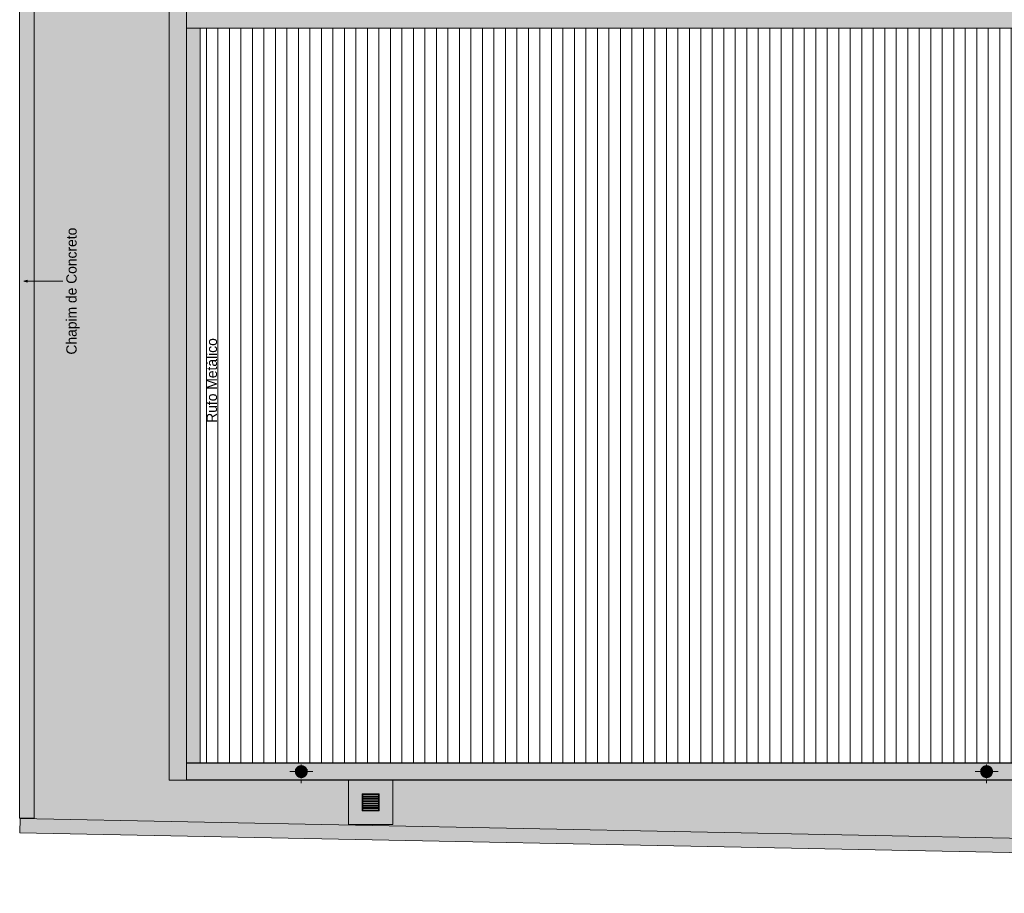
# Model space of a CAD drawing. Header units: millimetres. Extents: x -62808 to 71352, y -27667 to 33271.
# Tile 1 of 71: x -62808 to -45679, y -25872 to -10674. Entities that reach past the tile are written whole.
import ezdxf

# ---------------------------------------------------------------- set-up
doc = ezdxf.new("R2010")
doc.units = ezdxf.units.MM
for name, color, linetype, lineweight in [('A-FLOR', 192, 'Continuous', 18), ('A-FLOR-PATT', 8, 'Continuous', 18), ('A-GENM', 13, 'Continuous', 9), ('A-ROOF', 132, 'Continuous', 9), ('A-ROOF-OTLN', 132, 'Continuous', 9), ('A-ROOF-PATT', 132, 'Continuous', 9), ('A-WALL', 113, 'Continuous', 18), ('G-ANNO-TEXT', 231, 'Continuous', 9), ('P-PIPE', 3, 'Continuous', 9), ('P-PIPE-CNTR', 3, 'Continuous', 9), ('P-SANR-FIXT', 6, 'Continuous', 9)]:
    doc.layers.add(name, color=color, linetype=linetype, lineweight=lineweight)
doc.styles.add('Century Gothic', font='GOTHIC.TTF', dxfattribs={"height": 180})
pattern_1 = [(0, (0, 0), (812.8, 203.2), [33.528, -576.072, 33.528, -576.072, -3251.2]), (0, (0, 0), (812.8, 203.2), [-1219.2, 33.528, -1185.672, 33.528, -576.072, -1422.4]), (0, (0, 0), (812.8, 203.2), [-3048, 33.528, -372.872, 33.528, -982.472]), (120, (304.8, 101.6), (-582.37636, 602.30545), [33.528, -576.072, 33.528, -576.072, -3251.2]), (120, (304.8, 101.6), (-582.37636, 602.30545), [-1219.2, 33.528, -1185.672, 33.528, -576.072, -1422.4]), (120, (304.8, 101.6), (-582.37636, 602.30545), [-3048, 33.528, -372.872, 33.528, -982.472]), (240, (406.4, 508), (-230.42364, -805.50545), [33.528, -576.072, 33.528, -576.072, -3251.2]), (240, (406.4, 508), (-230.42364, -805.50545), [-1219.2, 33.528, -1185.672, 33.528, -576.072, -1422.4]), (240, (406.4, 508), (-230.42364, -805.50545), [-3048, 33.528, -372.872, 33.528, -982.472])]

# ---------------------------------------------------------------- blocks, each defined once
blk = doc.blocks.new('PLUV_Grelha Ralo Hemisférico_Abacaxi - Grelha Abacaxi-25608697-PLANTA DE IMPERMEABILIZAÇÃO - COBERTURA')
at = {"layer": 'P-SANR-FIXT'}
for points in [[(-3, -102), (-2, -30), (0, -30), (0, -10), (-5, -9), (-9, -5), (-10, 0), (-9, 5), (-5, 9), (0, 11), (0, 30), (-3, 30), (-3, 102), (-39, 94), (-49, 90), (-13, 27), (-18, 25), (-53, 87), (-66, 79), (-87, 53), (-25, 17), (-27, 13), (-90, 49), (-101, 18), (-102, 3), (-30, 3), (-30, -3), (-102, -3), (-100, -21), (-90, -49), (-27, -13), (-25, -17), (-87, -53), (-63, -81), (-53, -87), (-17, -25), (-13, -28), (-49, -90), (-31, -97), (-7, -101)], [(3, -102), (39, -94), (49, -90), (13, -27), (18, -25), (53, -87), (68, -75), (87, -53), (25, -17), (27, -13), (90, -49), (101, -18), (102, -3), (30, -3), (30, 3), (102, 3), (100, 21), (90, 49), (27, 13), (25, 17), (87, 53), (63, 81), (53, 87), (17, 25), (13, 27), (49, 90), (31, 97), (3, 102), (2, 30), (0, 30), (0, 10), (5, 9), (9, 5), (10, 0), (9, -5), (5, -9), (0, -10), (0, -30), (3, -30), (3, -101)]]:
    blk.add_hatch(color=8, dxfattribs=at).paths.add_polyline_path(points)
h = blk.add_hatch(color=8, dxfattribs=at)
h.paths.add_polyline_path([(100, -3), (102, -3), (102, 3), (100, 2), (100, -3)])
h.paths.add_polyline_path([(-100, -3), (-101, 3), (-102, 3), (-102, -3), (-100, -3)])
h = blk.add_hatch(color=8, dxfattribs=at)
h.paths.add_polyline_path([(-49, -85), (-52, -84), (-51, -85), (-49, -85)])
h.paths.add_polyline_path([(-48, -88), (-48, -86), (-48, -87), (-48, -88)])
h.paths.add_polyline_path([(-98, -3), (-98, 0), (-100, -3)])
h.paths.add_polyline_path([(-98, 0), (-98, 3), (-100, 2), (-99, 0)])
h.paths.add_polyline_path([(-51, 84), (-50, 85), (-52, 85)])
h.paths.add_polyline_path([(-49, 85), (-47, 87), (-48, 87), (-49, 85)])
h = blk.add_hatch(color=8, dxfattribs=at)
h.paths.add_polyline_path([(87, -53), (90, -49), (88, -48), (85, -52), (87, -53)])
h.paths.add_polyline_path([(-88, 48), (-85, 52), (-88, 53), (-90, 49), (-88, 48)])
h = blk.add_hatch(color=8, dxfattribs=at)
h.paths.add_polyline_path([(-87, -53), (-85, -52), (-88, -48), (-89, -50), (-88, -53)])
h.paths.add_polyline_path([(88, 48), (89, 50), (87, 53), (85, 52), (88, 48)])
h = blk.add_hatch(color=8, dxfattribs=at)
h.paths.add_polyline_path([(-49, -90), (-48, -87), (-52, -86), (-53, -87), (-49, -90)])
h.paths.add_polyline_path([(52, 85), (53, 87), (49, 90), (49, 87), (52, 85)])
h = blk.add_hatch(color=8, dxfattribs=at)
h.paths.add_polyline_path([(49, -90), (53, -87), (51, -86), (48, -88), (49, -90)])
h.paths.add_polyline_path([(-52, 85), (-48, 88), (-50, 89), (-53, 87), (-52, 85)])
h = blk.add_hatch(color=8, dxfattribs=at)
h.paths.add_polyline_path([(49, -85), (52, -85), (51, -84), (49, -85)])
h.paths.add_polyline_path([(48, -88), (48, -86), (47, -87), (48, -88)])
h.paths.add_polyline_path([(100, -3), (100, -2), (98, 0), (98, -3)])
h.paths.add_polyline_path([(98, 0), (100, 3), (98, 2), (98, 0)])
h.paths.add_polyline_path([(51, 84), (52, 85), (50, 85)])
h.paths.add_polyline_path([(49, 85), (48, 88), (48, 86), (49, 85)])
at = {"layer": 'P-SANR-FIXT', "color": 253}
for p, q in [((-102, 3), (-30, 3)), ((-27, 13), (-90, 49)), ((-87, 53), (-25, 17)), ((-17, 25), (-53, 87)), ((-49, 90), (-13, 27)), ((-3, 30), (-3, 102)), ((3, 102), (3, 30)), ((13, 27), (49, 90)), ((53, 87), (17, 25)), ((25, 17), (87, 53)), ((90, 49), (27, 13)), ((30, 3), (102, 3)), ((-30, -3), (-102, -3)), ((-90, -49), (-27, -13)), ((-25, -17), (-87, -53)), ((-53, -87), (-17, -25)), ((-13, -27), (-49, -90)), ((-3, -102), (-3, -30)), ((3, -30), (3, -102)), ((49, -90), (13, -27)), ((17, -25), (53, -87)), ((87, -53), (25, -17)), ((27, -13), (90, -49)), ((102, -3), (30, -3))]:
    blk.add_line(p, q, dxfattribs=at)
at = {"layer": 'P-SANR-FIXT', "color": 253, "flags": 128}
for points in [[(0, 102), (-4, 102), (-8, 102), (-12, 102), (-16, 101), (-20, 100), (-24, 100), (-28, 99), (-32, 97), (-36, 96), (-40, 94), (-44, 93), (-47, 91), (-51, 89), (-54, 87), (-58, 85), (-61, 82), (-64, 80), (-68, 77), (-71, 74), (-74, 71), (-76, 68), (-79, 65), (-82, 62), (-84, 59), (-86, 55), (-88, 52), (-90, 48), (-92, 45), (-94, 41), (-96, 37), (-97, 33), (-98, 29), (-99, 25), (-100, 21), (-101, 17), (-102, 13), (-102, 9), (-102, 5), (-102, 1), (-102, -3), (-102, -7), (-102, -11), (-101, -15), (-101, -19), (-100, -23), (-99, -27), (-98, -31), (-96, -35), (-95, -39), (-93, -43), (-91, -46), (-89, -50), (-87, -54), (-85, -57), (-83, -60), (-80, -64), (-78, -67), (-75, -70), (-72, -73), (-69, -76), (-66, -78), (-63, -81), (-60, -83), (-56, -86), (-53, -88), (-49, -90), (-46, -92), (-42, -94), (-38, -95), (-34, -97), (-30, -98), (-27, -99), (-23, -100), (-19, -101), (-14, -101), (-10, -102), (-6, -102), (-2, -102), (0, -102)], [(0, -102), (4, -102), (8, -102), (12, -102), (16, -101), (20, -100), (24, -100), (28, -99), (32, -97), (36, -96), (40, -94), (44, -93), (47, -91), (51, -89), (54, -87), (58, -85), (61, -82), (64, -80), (68, -77), (71, -74), (74, -71), (76, -68), (79, -65), (82, -62), (84, -59), (86, -55), (88, -52), (90, -48), (92, -45), (94, -41), (96, -37), (97, -33), (98, -29), (99, -25), (100, -21), (101, -17), (102, -13), (102, -9), (102, -5), (102, -1), (102, 3), (102, 7), (102, 11), (101, 15), (101, 19), (100, 23), (99, 27), (98, 31), (96, 35), (95, 39), (93, 43), (91, 46), (89, 50), (87, 54), (85, 57), (83, 60), (80, 64), (78, 67), (75, 70), (72, 73), (69, 76), (66, 78), (63, 81), (60, 83), (56, 86), (53, 88), (49, 90), (46, 92), (42, 94), (38, 95), (34, 97), (30, 98), (27, 99), (23, 100), (19, 101), (14, 101), (10, 102), (6, 102), (2, 102), (0, 102)]]:
    blk.add_lwpolyline(points, dxfattribs=at)
at = {"layer": 'P-SANR-FIXT', "color": 253}
for radius, start, end in [(102, 178.5856, 181.3993), (102, 160, 170), (100, 178.5447, 181.4397), (99.9, 178.5502, 181.4343), (102, 148.5856, 151.3993), (99.9, 148.5502, 151.4343), (100, 150.4469, 151.4619), (100, 148.5223, 149.5536), (102, 130, 140), (102, 118.5856, 121.3993), (100, 118.5447, 121.4397), (99.9, 118.5502, 121.4343), (102, 100, 110), (30, 175.1741, 184.7742), (30, 145.1741, 154.7742), (30, 115.1741, 124.7742), (10, 90, 180), (102, 90, 91.4262), (100, 90, 91.4619), (102, 90, 91.3993), (99.9, 90, 91.4343), (30, 90, 94.7742), (102, 88.5856, 90), (102, 88.5583, 90), (100, 88.5223, 90), (99.9, 88.5502, 90), (30, 85.1741, 90), (10, 0, 90), (10, 270, 0), (30, 55.1741, 64.7742), (102, 70, 80), (30, 25.2258, 34.8259), (30, 355.2258, 4.8259), (100, 58.5447, 61.4397), (99.9, 58.5502, 61.4343), (102, 58.5856, 61.3993), (102, 40, 50), (100, 30.4464, 31.4777), (99.9, 28.5657, 31.4498), (102, 28.6007, 31.4144), (100, 28.5381, 29.5531), (102, 10, 20), (100, 358.5603, 1.4553), (99.9, 358.5657, 1.4498), (102, 358.6007, 1.4144), (102, 190, 200), (102, 208.5856, 211.3993), (100, 208.5223, 209.5536), (99.9, 208.5502, 211.4343), (100, 210.4469, 211.4619), (102, 220, 230), (102, 238.6007, 241.4144), (100, 238.5603, 241.4553), (99.9, 238.5657, 241.4498), (102, 250, 260), (30, 205.1741, 214.7742), (30, 235.2258, 244.8259), (10, 180, 270), (30, 265.2258, 270), (100, 268.5381, 270), (99.9, 268.5657, 270), (102, 268.6007, 270), (102, 268.5738, 270), (30, 270, 274.8259), (100, 270, 271.4777), (99.9, 270, 271.4498), (102, 270, 271.4144), (102, 270, 271.4417), (30, 295.2258, 304.8259), (102, 280, 290), (30, 325.2258, 334.8259), (100, 298.5603, 301.4553), (99.9, 298.5657, 301.4498), (102, 298.6007, 301.4144), (102, 310, 320), (99.9, 328.5657, 331.4498), (100, 328.5381, 329.5531), (100, 330.4464, 331.4777), (102, 328.6007, 331.4144), (102, 340, 350)]:
    blk.add_arc((0, 0), radius, start, end, dxfattribs=at)
blk = doc.blocks.new('AN_PLUV_Anel de vedação para Conexão Série R - AN_PLUV_Anel de vedação para Conexão Série R-25781383-PLANTA DE IMPERMEABILIZAÇÃO - COBERTURA')
at = {"layer": 'P-PIPE'}
h = blk.add_hatch(color=59, dxfattribs=at)
h.paths.add_polyline_path([(-57922, -23782), (-57922, -23782), (-57927, -23780), (-57927, -23782), (-57924, -23782)])
h.paths.add_polyline_path([(-57896, -23782), (-57891, -23781), (-57893, -23780), (-57896, -23781), (-57896, -23782)])
h.paths.add_polyline_path([(-58007, -23727), (-58005, -23722), (-58006, -23716), (-58009, -23716), (-58007, -23727)])
h.paths.add_polyline_path([(-57812, -23727), (-57810, -23716), (-57812, -23716), (-57813, -23724), (-57812, -23726)])
h = blk.add_hatch(color=59, dxfattribs=at)
h.paths.add_polyline_path([(-57909, -23787), (-57907, -23787), (-57907, -23785), (-57912, -23785), (-57912, -23787), (-57910, -23787)])
h.paths.add_polyline_path([(-57924, -23785), (-57922, -23782), (-57928, -23783), (-57929, -23784), (-57926, -23784)])
h.paths.add_polyline_path([(-57895, -23785), (-57890, -23784), (-57891, -23782), (-57896, -23782), (-57895, -23784)])
h.paths.add_polyline_path([(-58007, -23728), (-58007, -23725), (-58007, -23726)])
at = {"layer": 'P-PIPE', "color": 253}
for p, q in [((-58009, -23713), (-58009, -23716)), ((-57809, -23716), (-57809, -23713))]:
    blk.add_line(p, q, dxfattribs=at)
for centre, major_axis, start_param, end_param in [((-57909, -23713), (100, 0), 3.180644, 3.344796), ((-57909, -23716), (100, 0), 3.219452, 3.311336), ((-57909, -23713), (97.5, 0), 3.181646, 3.283335), ((-57909, -23713), (100, 0), 4.524789, 4.580509), ((-57909, -23713), (97.5, 0), 4.530027, 4.550276), ((-57909, -23713), (100, 0), 4.844568, 4.900289), ((-57909, -23713), (97.5, 0), 4.874513, 4.895058), ((-57909, -23713), (97.5, 0), 6.141443, 6.243132), ((-57909, -23713), (100, 0), 6.079982, 6.244134), ((-57909, -23716), (100, 0), 6.113442, 6.205326)]:
    blk.add_ellipse(centre, major_axis=major_axis, ratio=0.707107, start_param=start_param, end_param=end_param, dxfattribs=at)
blk = doc.blocks.new('PLUV_Grelha Ralo Hemisférico_Abacaxi - Grelha Abacaxi-V11-PLANTA DE IMPERMEABILIZAÇÃO - COBERTURA')
at = {"layer": 'P-SANR-FIXT'}
for points in [[(-3, -102), (-2, -30), (0, -30), (0, -10), (-5, -9), (-9, -5), (-10, 0), (-9, 5), (-5, 9), (0, 11), (0, 30), (-3, 30), (-3, 102), (-40, 94), (-49, 90), (-13, 27), (-18, 25), (-53, 87), (-66, 79), (-87, 53), (-25, 17), (-27, 13), (-90, 49), (-101, 18), (-102, 3), (-30, 2), (-30, -3), (-102, -3), (-100, -21), (-90, -49), (-27, -13), (-25, -18), (-87, -53), (-63, -81), (-53, -87), (-17, -25), (-13, -28), (-49, -90), (-31, -97), (-14, -100)], [(3, -102), (39, -94), (49, -90), (13, -27), (18, -25), (53, -87), (66, -79), (87, -53), (25, -17), (28, -13), (90, -49), (101, -13), (102, -3), (30, -3), (30, 3), (102, 3), (100, 21), (90, 49), (27, 13), (25, 17), (87, 53), (63, 81), (53, 87), (17, 25), (13, 27), (49, 90), (31, 97), (3, 102), (2, 30), (0, 30), (0, 10), (5, 9), (9, 5), (10, 0), (9, -5), (5, -9), (0, -11), (0, -30), (3, -30), (3, -101)]]:
    blk.add_hatch(color=8, dxfattribs=at).paths.add_polyline_path(points)
h = blk.add_hatch(color=8, dxfattribs=at)
h.paths.add_polyline_path([(-100, -3), (-100, -2), (-101, 3), (-102, 2), (-102, -3), (-100, -3)])
h.paths.add_polyline_path([(100, -3), (102, -3), (102, 3), (100, 2), (100, -3)])
h = blk.add_hatch(color=8, dxfattribs=at)
h.paths.add_polyline_path([(-49, -85), (-52, -84), (-51, -85), (-49, -85)])
h.paths.add_polyline_path([(-48, -88), (-48, -86), (-48, -87), (-48, -88)])
h.paths.add_polyline_path([(-98, -3), (-98, 0), (-100, -3)])
h.paths.add_polyline_path([(-98, 0), (-98, 3), (-100, 2)])
h.paths.add_polyline_path([(-51, 84), (-50, 85), (-52, 85)])
h.paths.add_polyline_path([(-49, 85), (-47, 87), (-48, 87), (-49, 85)])
h = blk.add_hatch(color=8, dxfattribs=at)
h.paths.add_polyline_path([(87, -53), (90, -49), (88, -48), (85, -52), (87, -53)])
h.paths.add_polyline_path([(-88, 48), (-85, 52), (-88, 53), (-90, 49), (-88, 48)])
h = blk.add_hatch(color=8, dxfattribs=at)
h.paths.add_polyline_path([(-87, -53), (-85, -52), (-88, -48), (-89, -50), (-88, -52)])
h.paths.add_polyline_path([(88, 48), (89, 50), (87, 53), (85, 52), (88, 48)])
h = blk.add_hatch(color=8, dxfattribs=at)
h.paths.add_polyline_path([(-49, -90), (-48, -87), (-52, -86), (-53, -87), (-49, -90)])
h.paths.add_polyline_path([(52, 85), (53, 87), (49, 90), (49, 87), (52, 85)])
h = blk.add_hatch(color=8, dxfattribs=at)
h.paths.add_polyline_path([(49, -90), (53, -87), (51, -86), (48, -88), (49, -90)])
h.paths.add_polyline_path([(-52, 85), (-48, 88), (-50, 89), (-53, 87), (-52, 85)])
h = blk.add_hatch(color=8, dxfattribs=at)
h.paths.add_polyline_path([(49, -85), (52, -85), (51, -84), (49, -85)])
h.paths.add_polyline_path([(48, -88), (48, -86), (47, -87), (48, -88)])
h.paths.add_polyline_path([(100, -3), (98, 0), (100, -3), (100, -3)])
h.paths.add_polyline_path([(98, 0), (100, 3), (98, 2)])
h.paths.add_polyline_path([(51, 84), (52, 85), (50, 85)])
h.paths.add_polyline_path([(49, 85), (48, 88), (48, 86), (49, 85)])
at = {"layer": 'P-SANR-FIXT', "color": 253}
for p, q in [((-102, 3), (-30, 3)), ((-27, 13), (-90, 49)), ((-87, 53), (-25, 17)), ((-17, 25), (-53, 87)), ((-49, 90), (-13, 27)), ((-3, 30), (-3, 102)), ((3, 102), (3, 30)), ((13, 27), (49, 90)), ((53, 87), (17, 25)), ((25, 17), (87, 53)), ((90, 49), (27, 13)), ((30, 3), (102, 3)), ((-30, -3), (-102, -3)), ((-90, -49), (-27, -13)), ((-25, -17), (-87, -53)), ((-53, -87), (-17, -25)), ((-13, -27), (-49, -90)), ((-3, -102), (-3, -30)), ((3, -30), (3, -102)), ((49, -90), (13, -27)), ((17, -25), (53, -87)), ((87, -53), (25, -17)), ((27, -13), (90, -49)), ((102, -3), (30, -3))]:
    blk.add_line(p, q, dxfattribs=at)
at = {"layer": 'P-SANR-FIXT', "color": 253, "flags": 128}
for points in [[(0, 102), (-4, 102), (-8, 102), (-12, 102), (-16, 101), (-20, 100), (-24, 100), (-28, 99), (-32, 97), (-36, 96), (-40, 94), (-44, 93), (-47, 91), (-51, 89), (-54, 87), (-58, 85), (-61, 82), (-64, 80), (-68, 77), (-71, 74), (-74, 71), (-76, 68), (-79, 65), (-82, 62), (-84, 59), (-86, 55), (-88, 52), (-90, 48), (-92, 45), (-94, 41), (-96, 37), (-97, 33), (-98, 29), (-99, 25), (-100, 21), (-101, 17), (-102, 13), (-102, 9), (-102, 5), (-102, 1), (-102, -3), (-102, -7), (-102, -11), (-101, -15), (-101, -19), (-100, -23), (-99, -27), (-98, -31), (-96, -35), (-95, -39), (-93, -43), (-91, -46), (-89, -50), (-87, -54), (-85, -57), (-83, -60), (-80, -64), (-78, -67), (-75, -70), (-72, -73), (-69, -76), (-66, -78), (-63, -81), (-60, -83), (-56, -86), (-53, -88), (-49, -90), (-46, -92), (-42, -94), (-38, -95), (-34, -97), (-30, -98), (-27, -99), (-23, -100), (-19, -101), (-14, -101), (-10, -102), (-6, -102), (-2, -102), (0, -102)], [(0, -102), (4, -102), (8, -102), (12, -102), (16, -101), (20, -100), (24, -100), (28, -99), (32, -97), (36, -96), (40, -94), (44, -93), (47, -91), (51, -89), (54, -87), (58, -85), (61, -82), (64, -80), (68, -77), (71, -74), (74, -71), (76, -68), (79, -65), (82, -62), (84, -59), (86, -55), (88, -52), (90, -48), (92, -45), (94, -41), (96, -37), (97, -33), (98, -29), (99, -25), (100, -21), (101, -17), (102, -13), (102, -9), (102, -5), (102, -1), (102, 3), (102, 7), (102, 11), (101, 15), (101, 19), (100, 23), (99, 27), (98, 31), (96, 35), (95, 39), (93, 43), (91, 46), (89, 50), (87, 54), (85, 57), (83, 60), (80, 64), (78, 67), (75, 70), (72, 73), (69, 76), (66, 78), (63, 81), (60, 83), (56, 86), (53, 88), (49, 90), (46, 92), (42, 94), (38, 95), (34, 97), (30, 98), (27, 99), (23, 100), (19, 101), (14, 101), (10, 102), (6, 102), (2, 102), (0, 102)]]:
    blk.add_lwpolyline(points, dxfattribs=at)
at = {"layer": 'P-SANR-FIXT', "color": 253}
for radius, start, end in [(102, 178.5856, 181.3993), (102, 160, 170), (100, 178.5447, 181.4397), (99.9, 178.5502, 181.4343), (102, 148.5856, 151.3993), (99.9, 148.5502, 151.4343), (100, 150.4469, 151.4619), (100, 148.5223, 149.5536), (102, 130, 140), (102, 118.5856, 121.3993), (100, 118.5447, 121.4397), (99.9, 118.5502, 121.4343), (102, 100, 110), (30, 175.1741, 184.7742), (30, 145.1741, 154.7742), (30, 115.1741, 124.7742), (10, 90, 180), (102, 90, 91.4262), (100, 90, 91.4619), (102, 90, 91.3993), (99.9, 90, 91.4343), (30, 90, 94.7742), (102, 88.5856, 90), (102, 88.5583, 90), (100, 88.5223, 90), (99.9, 88.5502, 90), (30, 85.1741, 90), (10, 0, 90), (10, 270, 0), (30, 55.1741, 64.7742), (102, 70, 80), (30, 25.2258, 34.8259), (30, 355.2258, 4.8259), (100, 58.5447, 61.4397), (99.9, 58.5502, 61.4343), (102, 58.5856, 61.3993), (102, 40, 50), (100, 30.4464, 31.4777), (99.9, 28.5657, 31.4498), (102, 28.6007, 31.4144), (100, 28.5381, 29.5531), (102, 10, 20), (100, 358.5603, 1.4553), (99.9, 358.5657, 1.4498), (102, 358.6007, 1.4144), (102, 190, 200), (102, 208.5856, 211.3993), (100, 208.5223, 209.5536), (99.9, 208.5502, 211.4343), (100, 210.4469, 211.4619), (102, 220, 230), (102, 238.6007, 241.4144), (100, 238.5603, 241.4553), (99.9, 238.5657, 241.4498), (102, 250, 260), (30, 205.1741, 214.7742), (30, 235.2258, 244.8259), (10, 180, 270), (30, 265.2258, 270), (100, 268.5381, 270), (99.9, 268.5657, 270), (102, 268.6007, 270), (102, 268.5738, 270), (30, 270, 274.8259), (100, 270, 271.4777), (99.9, 270, 271.4498), (102, 270, 271.4144), (102, 270, 271.4417), (30, 295.2258, 304.8259), (102, 280, 290), (30, 325.2258, 334.8259), (100, 298.5603, 301.4553), (99.9, 298.5657, 301.4498), (102, 298.6007, 301.4144), (102, 310, 320), (99.9, 328.5657, 331.4498), (100, 328.5381, 329.5531), (100, 330.4464, 331.4777), (102, 328.6007, 331.4144), (102, 340, 350)]:
    blk.add_arc((0, 0), radius, start, end, dxfattribs=at)
blk = doc.blocks.new('AN_PLUV_Anel de vedação para Conexão Série R - AN_PLUV_Anel de vedação para Conexão Série R-V12-PLANTA DE IMPERMEABILIZAÇÃO - COBERTURA')
at = {"layer": 'P-PIPE'}
h = blk.add_hatch(color=59, dxfattribs=at)
h.paths.add_polyline_path([(-46000, -23782), (-46000, -23782), (-46004, -23780), (-46005, -23782), (-46002, -23782)])
h.paths.add_polyline_path([(-45974, -23782), (-45969, -23781), (-45970, -23780), (-45973, -23781), (-45974, -23782)])
h.paths.add_polyline_path([(-46084, -23727), (-46083, -23722), (-46084, -23716), (-46086, -23716), (-46084, -23727)])
h.paths.add_polyline_path([(-45889, -23727), (-45888, -23716), (-45890, -23716), (-45890, -23724), (-45890, -23726)])
h = blk.add_hatch(color=59, dxfattribs=at)
h.paths.add_polyline_path([(-45987, -23787), (-45984, -23787), (-45985, -23785), (-45989, -23785), (-45989, -23787), (-45988, -23787)])
h.paths.add_polyline_path([(-46001, -23785), (-46000, -23782), (-46006, -23783), (-46006, -23784), (-46004, -23784)])
h.paths.add_polyline_path([(-45972, -23785), (-45967, -23784), (-45968, -23782), (-45974, -23782), (-45973, -23784)])
h.paths.add_polyline_path([(-46085, -23728), (-46084, -23725), (-46085, -23726)])
at = {"layer": 'P-PIPE', "color": 253}
for p, q in [((-46087, -23713), (-46087, -23716)), ((-45887, -23716), (-45887, -23713))]:
    blk.add_line(p, q, dxfattribs=at)
for centre, major_axis, start_param, end_param in [((-45987, -23713), (100, 0), 3.180644, 3.344796), ((-45987, -23716), (100, 0), 3.219452, 3.311336), ((-45987, -23713), (97.5, 0), 3.181646, 3.283335), ((-45987, -23713), (100, 0), 4.524789, 4.580509), ((-45987, -23713), (97.5, 0), 4.530027, 4.550276), ((-45987, -23713), (100, 0), 4.844568, 4.900289), ((-45987, -23713), (97.5, 0), 4.874513, 4.895058), ((-45987, -23713), (97.5, 0), 6.141443, 6.243132), ((-45987, -23713), (100, 0), 6.079982, 6.244134), ((-45987, -23716), (100, 0), 6.113442, 6.205326)]:
    blk.add_ellipse(centre, major_axis=major_axis, ratio=0.707107, start_param=start_param, end_param=end_param, dxfattribs=at)
blk = doc.blocks.new('Tampa de Concreto com Grelha _Inspeção_ - Tampa de Concreto com Grelha _Inspeção_-V15-PLANTA DE IMPERMEABILIZAÇÃO - COBERTURA')
at = {"layer": 'A-GENM', "color": 250}
for p, q in [((774, 387), (0, 387)), ((774, -387), (774, 387)), ((537, 150), (237, 150)), ((237, 150), (237, -150)), ((237, 150), (537, 150)), ((237, -150), (237, 150)), ((252, -135), (252, 135)), ((252, 135), (279.5, 135)), ((279.5, 135), (279.5, -135)), ((294.5, -135), (294.5, 135)), ((294.5, 135), (319.5, 135)), ((319.5, 135), (319.5, -135)), ((334.5, -135), (334.5, 135)), ((334.5, 135), (359.5, 135)), ((359.5, 135), (359.5, -135)), ((374.5, -135), (374.5, 135)), ((374.5, 135), (399.5, 135)), ((399.5, 135), (399.5, -135)), ((414.5, -135), (414.5, 135)), ((414.5, 135), (439.5, 135)), ((439.5, 135), (439.5, -135)), ((454.5, -135), (454.5, 135)), ((454.5, 135), (479.5, 135)), ((479.5, 135), (479.5, -135)), ((494.5, 135), (522, 135)), ((494.5, -135), (494.5, 135)), ((522, 135), (522, -135)), ((537, -150), (537, 150)), ((537, 150), (537, -150)), ((237, -150), (537, -150)), ((537, -150), (237, -150)), ((279.5, -135), (252, -135)), ((319.5, -135), (294.5, -135)), ((359.5, -135), (334.5, -135)), ((399.5, -135), (374.5, -135)), ((439.5, -135), (414.5, -135)), ((479.5, -135), (454.5, -135)), ((522, -135), (494.5, -135)), ((0, -387), (774, -387))]:
    blk.add_line(p, q, dxfattribs=at)
blk = doc.blocks.new('BE-PMSa-MOD-ESG-ESCOLA-EX-000-R_rvt-1-PLANTA DE IMPERMEABILIZAÇÃO - COBERTURA')
at = {"layer": 'P-PIPE'}
h = blk.add_hatch(color=8, dxfattribs=at)
h.paths.add_polyline_path([(-57909, -23855), (-57907, -23854), (-57907, -23787), (-57912, -23788), (-57912, -23854), (-57910, -23855)])
h.paths.add_polyline_path([(-57957, -23842), (-57960, -23840), (-57959, -23841), (-57958, -23842)])
h.paths.add_polyline_path([(-57860, -23840), (-57858, -23839), (-57890, -23784), (-57895, -23785), (-57861, -23841)])
h.paths.add_polyline_path([(-57861, -23842), (-57857, -23840), (-57860, -23840), (-57861, -23841)])
h.paths.add_polyline_path([(-57956, -23841), (-57924, -23785), (-57929, -23784), (-57960, -23839), (-57957, -23841)])
h.paths.add_polyline_path([(-57994, -23807), (-57934, -23772), (-57936, -23768), (-57997, -23803), (-57994, -23807)])
h.paths.add_polyline_path([(-57824, -23807), (-57822, -23802), (-57882, -23768), (-57885, -23772), (-57825, -23806)])
h.paths.add_polyline_path([(-57909, -23765), (-57904, -23763), (-57901, -23760), (-57899, -23754), (-57901, -23750), (-57905, -23746), (-57909, -23745), (-57914, -23746), (-57918, -23750), (-57919, -23755), (-57918, -23760), (-57914, -23763), (-57912, -23764)])
h.paths.add_polyline_path([(-58008, -23755), (-58009, -23754), (-58009, -23757)])
h.paths.add_polyline_path([(-58008, -23757), (-57939, -23757), (-57939, -23752), (-58008, -23752), (-58008, -23755)])
h.paths.add_polyline_path([(-57811, -23755), (-57809, -23756), (-57810, -23754), (-57811, -23755)])
h.paths.add_polyline_path([(-57842, -23757), (-57811, -23757), (-57812, -23752), (-57879, -23752), (-57879, -23757), (-57847, -23757)])
h.paths.add_polyline_path([(-57936, -23742), (-57934, -23738), (-57995, -23704), (-57997, -23707), (-57940, -23740)])
h.paths.add_polyline_path([(-57882, -23742), (-57822, -23707), (-57824, -23703), (-57885, -23738), (-57883, -23740)])
h.paths.add_polyline_path([(-57860, -23669), (-57858, -23669), (-57861, -23668), (-57860, -23669)])
h.paths.add_polyline_path([(-57892, -23730), (-57858, -23671), (-57862, -23668), (-57896, -23728), (-57894, -23729)])
h.paths.add_polyline_path([(-57926, -23730), (-57922, -23728), (-57957, -23669), (-57961, -23671), (-57927, -23729)])
h.paths.add_polyline_path([(-57907, -23725), (-57907, -23655), (-57912, -23655), (-57912, -23725), (-57907, -23725)])
h.paths.add_polyline_path([(-57961, -23670), (-57958, -23669), (-57959, -23668), (-57961, -23669)])
h = blk.add_hatch(color=8, dxfattribs=at)
h.paths.add_polyline_path([(-45987, -23855), (-45984, -23854), (-45984, -23787), (-45989, -23788), (-45989, -23854), (-45987, -23855)])
h.paths.add_polyline_path([(-46035, -23842), (-46037, -23840), (-46037, -23841), (-46036, -23842)])
h.paths.add_polyline_path([(-45937, -23840), (-45935, -23839), (-45967, -23784), (-45972, -23785), (-45939, -23841)])
h.paths.add_polyline_path([(-45939, -23842), (-45935, -23840), (-45938, -23840), (-45938, -23841)])
h.paths.add_polyline_path([(-46034, -23841), (-46001, -23785), (-46007, -23784), (-46038, -23839), (-46034, -23841)])
h.paths.add_polyline_path([(-46072, -23807), (-46011, -23772), (-46014, -23768), (-46074, -23803), (-46072, -23807)])
h.paths.add_polyline_path([(-45902, -23807), (-45899, -23802), (-45960, -23768), (-45962, -23772), (-45902, -23806)])
h.paths.add_polyline_path([(-45987, -23765), (-45982, -23763), (-45978, -23760), (-45977, -23755), (-45978, -23750), (-45982, -23746), (-45987, -23745), (-45992, -23746), (-45995, -23750), (-45997, -23755), (-45995, -23760), (-45992, -23763), (-45989, -23764)])
h.paths.add_polyline_path([(-46085, -23755), (-46087, -23754), (-46086, -23757)])
h.paths.add_polyline_path([(-46017, -23757), (-46017, -23757), (-46017, -23752), (-46085, -23752), (-46085, -23757), (-46026, -23757)])
h.paths.add_polyline_path([(-45888, -23755), (-45887, -23756), (-45888, -23754)])
h.paths.add_polyline_path([(-45892, -23757), (-45888, -23757), (-45889, -23752), (-45957, -23752), (-45957, -23757), (-45893, -23757)])
h.paths.add_polyline_path([(-46014, -23742), (-46011, -23738), (-46072, -23704), (-46074, -23707), (-46018, -23740)])
h.paths.add_polyline_path([(-45960, -23742), (-45899, -23707), (-45902, -23703), (-45962, -23738), (-45961, -23740)])
h.paths.add_polyline_path([(-45937, -23669), (-45936, -23669), (-45938, -23668), (-45938, -23669)])
h.paths.add_polyline_path([(-45970, -23730), (-45935, -23671), (-45940, -23668), (-45974, -23728), (-45972, -23729)])
h.paths.add_polyline_path([(-46004, -23730), (-46000, -23728), (-46035, -23669), (-46038, -23671), (-46004, -23729)])
h.paths.add_polyline_path([(-45984, -23725), (-45984, -23725), (-45984, -23655), (-45989, -23655), (-45989, -23725), (-45985, -23725)])
h.paths.add_polyline_path([(-46039, -23670), (-46036, -23669), (-46036, -23668), (-46038, -23669)])
at = {"layer": 'P-PIPE', "color": 253}
for centre, radius, start, end in [((-57909, -23755), 100, 178.7896, 179.6056), ((-57909, -23755), 100, 180.3949, 181.2005), ((-57909, -23755), 100, 148.4966, 151.4017), ((-57909, -23755), 100, 208.5827, 211.4878), ((-57909, -23755), 100, 118.5827, 121.4878), ((-57909, -23805), 50, 138.6828, 153.2375), ((-57909, -23805), 50, 90, 101.5911), ((-57909, -23755), 100, 88.5142, 91.4699), ((-57909, -23705), 50, 86.9676, 90), ((-57909, -23705), 50, 270, 281.5911), ((-57909, -23705), 50, 318.8038, 334.1424), ((-57909, -23705), 50, 25.8576, 33), ((-57909, -23755), 100, 58.4966, 61.4017), ((-57909, -23755), 100, 28.5983, 31.5034), ((-57909, -23755), 100, 328.5122, 331.4173), ((-57909, -23755), 100, 0.3944, 1.2104), ((-57909, -23755), 100, 358.7995, 359.6051), ((-45987, -23755), 100, 178.7896, 179.6056), ((-45987, -23755), 100, 180.3949, 181.2005), ((-45987, -23755), 100, 148.4966, 151.4017), ((-45987, -23755), 100, 208.5827, 211.4878), ((-45987, -23755), 100, 118.5827, 121.4878), ((-45987, -23805), 50, 138.6828, 153.2375), ((-45987, -23805), 50, 90, 101.5911), ((-45987, -23755), 100, 88.5142, 91.4699), ((-45987, -23705), 50, 86.9676, 90), ((-45987, -23705), 50, 270, 281.5911), ((-45987, -23705), 50, 318.8038, 334.1424), ((-45987, -23705), 50, 25.8576, 33), ((-45987, -23755), 100, 58.4966, 61.4017), ((-45987, -23755), 100, 28.5983, 31.5034), ((-45987, -23755), 100, 328.5122, 331.4173), ((-45987, -23755), 100, 0.3944, 1.2104), ((-45987, -23755), 100, 358.7995, 359.6051), ((-57909, -23755), 100, 238.5122, 241.4173), ((-57909, -23805), 50, 205.9019, 213.0324), ((-57909, -23805), 50, 267, 270), ((-57909, -23755), 100, 268.5301, 271.4858), ((-57909, -23755), 100, 298.5983, 301.5034), ((-45987, -23755), 100, 238.5122, 241.4173), ((-45987, -23805), 50, 205.9019, 213.0324), ((-45987, -23805), 50, 267, 270), ((-45987, -23755), 100, 268.5301, 271.4858), ((-45987, -23755), 100, 298.5983, 301.5034)]:
    blk.add_arc(centre, radius, start, end, dxfattribs=at)
at = {"layer": 'P-PIPE-CNTR', "color": 253}
for p, q in [((-57909, -23725), (-57909, -23629)), ((-45987, -23725), (-45987, -23629)), ((-58109, -23755), (-58012, -23755)), ((-58009, -23755), (-57939, -23755)), ((-57919, -23755), (-57899, -23755)), ((-57909, -23765), (-57909, -23745)), ((-57909, -23875), (-57909, -23787)), ((-57879, -23755), (-57809, -23755)), ((-57807, -23755), (-57709, -23755)), ((-46187, -23755), (-46090, -23755)), ((-46087, -23755), (-46017, -23755)), ((-45997, -23755), (-45977, -23755)), ((-45987, -23765), (-45987, -23745)), ((-45987, -23875), (-45987, -23787)), ((-45957, -23755), (-45887, -23755)), ((-45884, -23755), (-45787, -23755)), ((-57909, -23955), (-57909, -23902)), ((-45987, -23955), (-45987, -23902))]:
    blk.add_line(p, q, dxfattribs=at)
at = {"layer": 'A-GENM', "color": 253, "lineweight": 9, "xscale": 0.9999999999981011, "yscale": 0.9999999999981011, "rotation": 269.9999999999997}
blk.add_blockref('Tampa de Concreto com Grelha _Inspeção_ - Tampa de Concreto com Grelha _Inspeção_-V15-PLANTA DE IMPERMEABILIZAÇÃO - COBERTURA', (-56702, -23902), dxfattribs=at)
at = {"layer": 'P-PIPE', "color": 253, "lineweight": 9}
for name in ['AN_PLUV_Anel de vedação para Conexão Série R - AN_PLUV_Anel de vedação para Conexão Série R-25781383-PLANTA DE IMPERMEABILIZAÇÃO - COBERTURA', 'AN_PLUV_Anel de vedação para Conexão Série R - AN_PLUV_Anel de vedação para Conexão Série R-V12-PLANTA DE IMPERMEABILIZAÇÃO - COBERTURA']:
    blk.add_blockref(name, (0, 0), dxfattribs=at)
at = {"layer": 'P-SANR-FIXT', "color": 253, "lineweight": 9, "xscale": 0.9999999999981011, "yscale": 0.9999999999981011}
for name, p in [('PLUV_Grelha Ralo Hemisférico_Abacaxi - Grelha Abacaxi-25608697-PLANTA DE IMPERMEABILIZAÇÃO - COBERTURA', (-57909, -23755)), ('PLUV_Grelha Ralo Hemisférico_Abacaxi - Grelha Abacaxi-V11-PLANTA DE IMPERMEABILIZAÇÃO - COBERTURA', (-45987, -23755))]:
    blk.add_blockref(name, p, dxfattribs=at)
blk = doc.blocks.new('Cumeeira3 - Cumeeira-5076476-PLANTA DE IMPERMEABILIZAÇÃO - COBERTURA')
at = {"layer": 'A-ROOF', "lineweight": 5}
blk.add_hatch(color=31, dxfattribs=at).paths.add_polyline_path([(-59908, -10824), (-26358, -10824), (-26358, -10525), (-59908, -10525), (-59908, -10668)])
at = {"layer": 'A-ROOF', "color": 130, "lineweight": 5}
for p, q in [((-59908, -10824), (-59908, -10525)), ((-26358, -10824), (-59908, -10824))]:
    blk.add_line(p, q, dxfattribs=at)
blk = doc.blocks.new('CHAPIM17 - CHAPIM-5294798-PLANTA DE IMPERMEABILIZAÇÃO - COBERTURA')
at = {"layer": 'A-ROOF-PATT', "lineweight": 5}
h = blk.add_hatch(dxfattribs=at)
h.set_pattern_fill('FP_20', color=53, style=0, pattern_type=2)
h.set_pattern_definition(pattern_1)
h.paths.add_polyline_path([(-9877, -25872), (-9872, -25622), (-62800, -24568), (-62805, -24818), (-10455, -25860)])
at = {"layer": 'A-ROOF-OTLN', "color": 130, "lineweight": 5}
for p, q in [((-62805, -24818), (-62800, -24568)), ((-62800, -24568), (-9872, -25622)), ((-9877, -25872), (-62805, -24818))]:
    blk.add_line(p, q, dxfattribs=at)
blk = doc.blocks.new('CHAPIM18 - CHAPIM-5294829-PLANTA DE IMPERMEABILIZAÇÃO - COBERTURA')
at = {"layer": 'A-ROOF-PATT', "lineweight": 5}
h = blk.add_hatch(dxfattribs=at)
h.set_pattern_fill('FP_25', color=53, style=0, pattern_type=2)
h.set_pattern_definition(pattern_1)
h.paths.add_polyline_path([(-62805, -24566), (-62558, -24566), (-62558, 33270), (-62808, 33269), (-62808, -24566)])
at = {"layer": 'A-ROOF-OTLN', "color": 130, "lineweight": 5}
for p, q in [((-62808, -24566), (-62808, 33270)), ((-62558, 33270), (-62558, -24566)), ((-62558, -24566), (-62808, -24566))]:
    blk.add_line(p, q, dxfattribs=at)
blk = doc.blocks.new('BE-PMSa-MOD-ARQ-ESCOLA-EX-000-R_0056_rvt-1-PLANTA DE IMPERMEABILIZAÇÃO - COBERTURA')
at = {"layer": 'A-FLOR-PATT', "lineweight": 5}
h = blk.add_hatch(dxfattribs=at)
h.set_pattern_fill('FP_6', color=31, style=0, pattern_type=2)
h.set_pattern_definition(pattern_1)
h.paths.add_polyline_path([(-10008, -25619), (-10008, -24138), (-10010, -24138), (-10010, -24098), (-10020, -24098), (-10020, -24018), (-10000, -24018), (-10000, -23993), (-9967, -23993), (-9967, -23902), (-60208, -23902), (-60208, 2853), (-58704, 2853), (-58704, 3646), (-59113, 3646), (-59113, 3686), (-58704, 3686), (-58704, 5586), (-59113, 5586), (-59113, 5626), (-58704, 5626), (-58704, 31474), (-39534, 31474), (-39534, 32847), (-62558, 33119), (-62558, -24566), (-62608, -24566), (-62608, -24572), (-10455, -25610)])
h = blk.add_hatch(dxfattribs=at)
h.set_pattern_fill('FP_5', color=55, style=0, pattern_type=2)
h.set_pattern_definition(pattern_1)
h.paths.add_polyline_path([(-9895, -23902), (-9895, -23368), (-26192, -23368), (-26192, -23402), (-26196, -23407), (-26195, -23441), (-26183, -23459), (-26177, -23472), (-26171, -23495), (-26168, -23519), (-26169, -23528), (-26173, -23552), (-26179, -23569), (-26185, -23583), (-26201, -23604), (-26211, -23614), (-26232, -23629), (-26245, -23636), (-26267, -23643), (-26277, -23645), (-26295, -23646), (-26321, -23643), (-26333, -23641), (-26358, -23630), (-26358, -23902), (-9967, -23902)])
h.paths.add_polyline_path([(-59908, -23902), (-59908, 2853), (-60208, 2853), (-60208, -23902)])
h.paths.add_polyline_path([(-26190, -23546), (-26190, -23544), (-26190, -23546)])
h.paths.add_polyline_path([(-58479, 2853), (-58107, 2853), (-58107, 7538), (-58115, 7538), (-58115, 6793), (-58235, 6793), (-58235, 29482), (-58238, 29482), (-58238, 29927), (-58235, 29927), (-58235, 30839), (-58116, 30839), (-58116, 29927), (-58107, 29927), (-58107, 30839), (-44952, 30839), (-44952, 30657), (-44950, 30657), (-44950, 30002), (-41622, 30002), (-41622, 30839), (-33750, 30839), (-33750, 30655), (-33747, 30656), (-33747, 30839), (-33457, 30839), (-33457, 31474), (-58704, 31474), (-58704, 5626), (-58173, 5626), (-58173, 5586), (-58704, 5586), (-58704, 3686), (-58173, 3686), (-58173, 3646), (-58704, 3646), (-58704, 2853)])
h.paths.add_polyline_path([(-58173, 29877), (-58107, 29877), (-58107, 29882), (-58193, 29882), (-58193, 29877), (-58188, 29877)])
h.paths.add_polyline_path([(-41730, 29879), (-41730, 29883), (-44821, 29883), (-44821, 29879), (-41734, 29879)])
h.paths.add_polyline_path([(-42955, 30663), (-43755, 30663), (-43755, 31463), (-42955, 31463), (-42955, 30684)])
at = {"layer": 'A-ROOF-OTLN', "lineweight": 5}
for points in [[(-59668, -23602), (-59668, -10824), (-59908, -10824), (-59908, -23602)], [(-26421, -23607), (-26358, -23607), (-26358, -23602), (-59908, -23602), (-59908, -23607), (-26548, -23607)], [(-26804, -23902), (-26358, -23902), (-26358, -23897), (-59908, -23897), (-59908, -23902), (-30891, -23902)]]:
    blk.add_hatch(color=254, dxfattribs=at).paths.add_polyline_path(points)
h = blk.add_hatch(color=254, dxfattribs=at)
h.paths.add_polyline_path([(-32424, -23897), (-26358, -23897), (-26358, -23607), (-59908, -23607), (-59908, -23897), (-32934, -23897)])
h.paths.add_polyline_path([(-33911, -23857), (-33948, -23849), (-33965, -23840), (-33975, -23832), (-33999, -23803), (-34009, -23769), (-34011, -23752), (-34008, -23734), (-34006, -23726), (-34008, -23716), (-34005, -23716), (-34004, -23723), (-33995, -23700), (-33969, -23673), (-33956, -23664), (-33942, -23658), (-33911, -23654), (-33911, -23655), (-33906, -23655), (-33906, -23652), (-33867, -23661), (-33852, -23670), (-33841, -23677), (-33818, -23707), (-33812, -23722), (-33810, -23716), (-33809, -23716), (-33809, -23731), (-33807, -23737), (-33806, -23757), (-33808, -23775), (-33822, -23809), (-33847, -23837), (-33860, -23845), (-33875, -23851), (-33906, -23857), (-33906, -23854), (-33911, -23855)])
h.paths.add_polyline_path([(-45989, -23857), (-46028, -23848), (-46043, -23840), (-46054, -23832), (-46077, -23803), (-46088, -23768), (-46089, -23752), (-46087, -23734), (-46085, -23726), (-46086, -23716), (-46084, -23716), (-46082, -23723), (-46073, -23700), (-46047, -23673), (-46034, -23664), (-46020, -23658), (-45989, -23654), (-45989, -23655), (-45984, -23655), (-45984, -23652), (-45946, -23661), (-45930, -23670), (-45920, -23677), (-45896, -23707), (-45891, -23722), (-45889, -23716), (-45887, -23716), (-45888, -23731), (-45886, -23737), (-45884, -23757), (-45887, -23775), (-45900, -23809), (-45926, -23837), (-45939, -23845), (-45953, -23851), (-45984, -23857), (-45984, -23854), (-45989, -23855)])
h.paths.add_polyline_path([(-57912, -23857), (-57950, -23848), (-57966, -23840), (-57976, -23832), (-58000, -23803), (-58010, -23769), (-58012, -23752), (-58009, -23734), (-58007, -23726), (-58009, -23716), (-58006, -23716), (-58005, -23723), (-57996, -23700), (-57970, -23673), (-57957, -23664), (-57943, -23658), (-57912, -23654), (-57912, -23655), (-57907, -23655), (-57907, -23652), (-57868, -23661), (-57853, -23670), (-57841, -23679), (-57819, -23707), (-57813, -23722), (-57812, -23716), (-57810, -23716), (-57810, -23731), (-57808, -23737), (-57807, -23757), (-57809, -23775), (-57823, -23809), (-57848, -23837), (-57861, -23845), (-57876, -23851), (-57907, -23856), (-57907, -23854), (-57912, -23856)])
h.paths.add_polyline_path([(-33993, -23807), (-33994, -23806), (-33994, -23807)])
h.paths.add_polyline_path([(-46072, -23807), (-46072, -23806), (-46072, -23807)])
h.paths.add_polyline_path([(-57994, -23807), (-57995, -23806), (-57995, -23807)])
h.paths.add_polyline_path([(-33821, -23707), (-33821, -23706), (-33821, -23707)])
h.paths.add_polyline_path([(-45899, -23707), (-45899, -23706), (-45899, -23707)])
h.paths.add_polyline_path([(-57822, -23707), (-57822, -23706), (-57822, -23707)])
at = {"layer": 'A-ROOF-PATT', "lineweight": 5}
h = blk.add_hatch(dxfattribs=at)
h.set_pattern_fill('FP_22', color=31, style=0, pattern_type=2)
h.set_pattern_definition([(90, (41.8, -530.49), (-200, 1e-14), [])])
h.paths.add_polyline_path([(-42642, -23602), (-26598, -23602), (-26598, -10824), (-59668, -10824), (-59668, -23602), (-43152, -23602)])
h.paths.add_polyline_path([(-43753, -16871), (-44153, -16471), (-43353, -16471)])
at = {"layer": 'A-WALL', "lineweight": 5}
h = blk.add_hatch(color=10, dxfattribs=at)
h.paths.add_polyline_path([(-62608, -24572), (-62608, -24566), (-62758, -24566), (-62758, -24569), (-62608, -24572)])
h.paths.add_polyline_path([(-62758, 33270), (-62646, 33270), (-62758, 33271), (-62758, 33270)])
at = {"layer": 'A-FLOR', "color": 90, "lineweight": 5}
for p, q in [((-60208, 2853), (-60208, -23902)), ((-60208, -23902), (-59908, -23902))]:
    blk.add_line(p, q, dxfattribs=at)
at = {"layer": 'A-ROOF', "color": 130, "lineweight": 5}
blk.add_line((-59668, -23602), (-26598, -23602), dxfattribs=at)
at = {"layer": 'A-ROOF-OTLN', "color": 130, "lineweight": 5}
for p, q in [((-59908, -10824), (-59908, -23602)), ((-59668, -23602), (-59668, -10824)), ((-59908, -23607), (-59908, -23602)), ((-59668, -23602), (-59908, -23602)), ((-59908, -23897), (-59908, -23607)), ((-26358, -23607), (-59908, -23607)), ((-26598, -23602), (-59668, -23602)), ((-59908, -23902), (-59908, -23897)), ((-26358, -23897), (-59908, -23897)), ((-59908, -23902), (-26358, -23902))]:
    blk.add_line(p, q, dxfattribs=at)
at = {"layer": 'A-WALL', "color": 90, "lineweight": 5}
for p, q in [((-62758, -24569), (-62758, -24566)), ((-62608, -24566), (-62608, -24572))]:
    blk.add_line(p, q, dxfattribs=at)
at = {"layer": 'A-ROOF', "color": 90, "lineweight": 5}
for name in ['CHAPIM18 - CHAPIM-5294829-PLANTA DE IMPERMEABILIZAÇÃO - COBERTURA', 'Cumeeira3 - Cumeeira-5076476-PLANTA DE IMPERMEABILIZAÇÃO - COBERTURA', 'CHAPIM17 - CHAPIM-5294798-PLANTA DE IMPERMEABILIZAÇÃO - COBERTURA']:
    blk.add_blockref(name, (0, 0), dxfattribs=at)

msp = doc.modelspace()

# ---------------------------------------------------------------- hatches: boundary and pattern name
at = {"layer": 'G-ANNO-TEXT'}
msp.add_hatch(color=250, dxfattribs=at).paths.add_polyline_path([(-62737.756, -15223.708), (-62677.756, -15239.785), (-62677.756, -15207.631)])

# ---------------------------------------------------------------- linework, layer by layer
at = {"layer": 'G-ANNO-TEXT', "color": 250}
for p, q in [((-62677.756, -15207.631), (-62737.756, -15223.708)), ((-62737.756, -15223.708), (-62677.756, -15239.785)), ((-62737.756, -15223.708), (-62054.817, -15223.708)), ((-62677.756, -15239.785), (-62677.756, -15207.631))]:
    msp.add_line(p, q, dxfattribs=at)

# ---------------------------------------------------------------- block references
at = {"lineweight": 5}
for name in ['BE-PMSa-MOD-ARQ-ESCOLA-EX-000-R_0056_rvt-1-PLANTA DE IMPERMEABILIZAÇÃO - COBERTURA', 'BE-PMSa-MOD-ESG-ESCOLA-EX-000-R_rvt-1-PLANTA DE IMPERMEABILIZAÇÃO - COBERTURA']:
    msp.add_blockref(name, (0, 0), dxfattribs=at)

# ---------------------------------------------------------------- texts
at = {"layer": 'G-ANNO-TEXT', "color": 7, "char_height": 180, "attachment_point": 1, "rotation": 90, "style": 'Century Gothic'}
for s, insert, width in [('Chapim de Concreto', (-61996.692, -16500.208), 3086.49687), ('Rufo Metálico', (-59555.483, -17686.298), 1988.185)]:
    msp.add_mtext(s, dxfattribs=dict(at, insert=insert, width=width))

doc.saveas('drawing.dxf')
